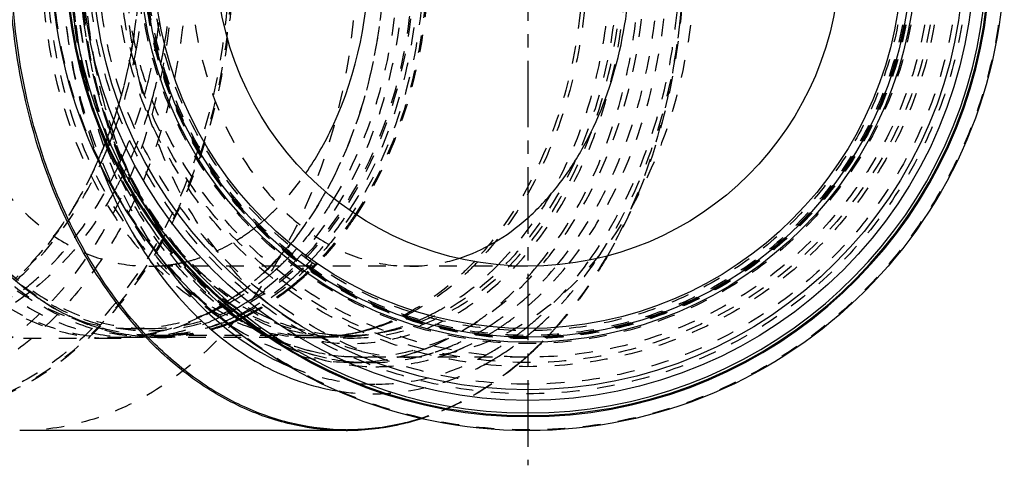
# Model space of a CAD drawing. Header units: millimetres. Extents: x 216 to 771, y 311 to 683.
# Tile 2 of 14: x 405 to 766, y 311 to 474. Entities that reach past the tile are written whole.
import ezdxf

# ---------------------------------------------------------------- set-up
doc = ezdxf.new("R2010")
doc.units = ezdxf.units.MM
doc.header["$LTSCALE"] = 65.185185
doc.linetypes.add('CENTER', pattern=[0.6, 0.375, -0.075, 0.075, -0.075])
doc.linetypes.add('HIDDEN', pattern=[0.2, 0.1, -0.1])
for name, color, linetype in [('FASEN', 7, 'CONTINUOUS'), ('KOERPER', 7, 'CONTINUOUS'), ('KONST.EL_MIT_GEO', 7, 'CONTINUOUS')]:
    doc.layers.add(name, color=color, linetype=linetype)

msp = doc.modelspace()

# ---------------------------------------------------------------- linework, layer by layer
at = {"layer": 'FASEN', "color": 8, "linetype": 'HIDDEN'}
msp.add_circle((591.28, 498.5), 140, dxfattribs=at)
for centre, radius, start, end in [((460.39, 444.55), 87.38, 238.1162, 238.6656), ((459.71, 443.42), 86.06, 238.6624, 240.5024)]:
    msp.add_arc(centre, radius, start, end, dxfattribs=at)
for points, knots in [([(454.1, 638.5), (460.6, 638.5), (473.9, 636.61), (492.78, 628.36), (510.02, 615.12), (530.57, 590.92), (548.4, 551.47), (555.53, 498.5), (548.4, 445.53), (530.57, 406.08), (510.02, 381.88), (492.78, 368.64), (473.9, 360.39), (460.6, 358.5), (454.1, 358.5)], [0, 0, 0, 0, 0.051729, 0.105332, 0.162247, 0.223214, 0.356475, 0.5, 0.643526, 0.776786, 0.837753, 0.894668, 0.948272, 1, 1, 1, 1]), ([(414.24, 370.35), (412.71, 371.3), (406.55, 375.4), (400.89, 380.24), (396.94, 384.19)], [0, 0, 0, 0, 0.243817, 1, 1, 1, 1]), ([(454.1, 358.5), (447.8, 358.5), (434.94, 360.26), (423, 365.31), (417.33, 368.51)], [0, 0, 0, 0, 0.491588, 1, 1, 1, 1])]:
    msp.add_open_spline(points, degree=3, knots=knots, dxfattribs=at)
at = {"layer": 'KOERPER', "color": 8, "linetype": 'HIDDEN'}
for p, q in [((491.99, 398.85), (492.13, 398.96)), ((591.28, 383.9), (451.98, 383.9)), ((591.28, 350.5), (529.76, 350.5))]:
    msp.add_line(p, q, dxfattribs=at)
msp.add_circle((591.28, 498.5), 148, dxfattribs=at)
at = {"layer": 'KOERPER', "color": 7, "linetype": 'Continuous'}
msp.add_circle((591.28, 498.5), 114.6, dxfattribs=at)
at = {"layer": 'KOERPER', "color": 8, "linetype": 'HIDDEN'}
for centre, radius, start, end in [((444.53, 457.83), 75.71, 303.2329, 308.8235), ((442.05, 461.03), 79.75, 308.8921, 309.2745), ((441.13, 462.15), 81.21, 309.2788, 311.0277), ((446.39, 455.03), 72.34, 301.5886, 303.2169), ((451.97, 441.44), 57.54, 270.0069, 276.7059), ((451.89, 442.1), 58.21, 276.7086, 279.8217), ((451.78, 442.77), 58.88, 279.82, 281.6847), ((451.69, 443.16), 59.29, 281.6836, 282.4476), ((547.95, 425.21), 74.71, 256.3097, 269.9829)]:
    msp.add_arc(centre, radius, start, end, dxfattribs=at)
for points, knots in [([(370.94, 498.5), (370.94, 483.74), (374.79, 455.12), (389.38, 422.85), (406.2, 403.04), (420.31, 392.2), (435.77, 385.44), (446.66, 383.9), (451.98, 383.9)], [0, 0, 0, 0, 0.287048, 0.553568, 0.675502, 0.789331, 0.896544, 1, 1, 1, 1]), ([(448.32, 453.13), (447.48, 456.8), (444.53, 471.75), (443.28, 487.04), (443.28, 498.5)], [0, 0, 0, 0, 0.247549, 1, 1, 1, 1]), ([(466.89, 498.5), (466.89, 483.74), (470.74, 455.12), (485.33, 422.85), (502.15, 403.04), (516.27, 392.2), (531.72, 385.44), (542.61, 383.9), (547.93, 383.9)], [0, 0, 0, 0, 0.287048, 0.553568, 0.675502, 0.789331, 0.896544, 1, 1, 1, 1]), ([(652.58, 498.5), (652.58, 479.44), (647.62, 442.48), (628.77, 400.8), (607.04, 375.22), (588.82, 361.22), (568.86, 352.49), (554.8, 350.5), (547.93, 350.5)], [0, 0, 0, 0, 0.287048, 0.553568, 0.675502, 0.789331, 0.896544, 1, 1, 1, 1]), ([(530.27, 352.62), (525.53, 353.77), (516.08, 357.04), (497.91, 367.2), (477.48, 386.58), (458.99, 417.14), (451.15, 440.69), (448.32, 453.13)], [0, 0, 0, 0, 0.107593, 0.219089, 0.457232, 0.718658, 1, 1, 1, 1]), ([(494.43, 400.89), (495.84, 402.11), (501.45, 407.34), (506.37, 413.29), (509.69, 418.06)], [0, 0, 0, 0, 0.242346, 1, 1, 1, 1]), ([(464.47, 385.27), (466.19, 385.65), (473.1, 387.5), (479.68, 390.57), (484.28, 393.4)], [0, 0, 0, 0, 0.244905, 1, 1, 1, 1]), ([(547.93, 383.9), (549.44, 383.9), (555.51, 384.14), (561.54, 385.35), (565.88, 386.75)], [0, 0, 0, 0, 0.248472, 1, 1, 1, 1])]:
    msp.add_open_spline(points, degree=3, knots=knots, dxfattribs=at)
at = {"layer": 'KOERPER', "color": 7, "linetype": 'Continuous'}
for points, knots in [([(509.69, 418.06), (513.49, 423.51), (527.42, 448.11), (533.01, 476.98), (533.01, 498.5)], [0, 0, 0, 0, 0.235913, 1, 1, 1, 1]), ([(565.88, 386.75), (570.4, 388.2), (579.36, 392.28), (591.54, 401.27), (602.44, 412.98), (615.17, 432.18), (626.07, 460.94), (628.96, 485.78), (628.96, 498.5)], [0, 0, 0, 0, 0.104546, 0.214613, 0.331341, 0.455006, 0.719982, 1, 1, 1, 1])]:
    msp.add_open_spline(points, degree=3, knots=knots, dxfattribs=at)
at = {"layer": 'KONST.EL_MIT_GEO', "color": 2, "linetype": 'CENTER'}
msp.add_line((591.28, 498.5), (591.28, 310.77), dxfattribs=at)
at = {"layer": 'KONST.EL_MIT_GEO', "color": 8, "linetype": 'HIDDEN'}
for p, q in [((440.13, 419.24), (440.25, 419.48)), ((441.86, 416.15), (441.71, 415.85)), ((502.15, 389.9), (502.04, 389.78)), ((504.34, 388.16), (504.19, 388.01)), ((509.55, 384), (509.68, 384.13)), ((511.48, 382.89), (511.3, 382.72)), ((511.83, 382.67), (511.66, 382.5)), ((406.53, 375.73), (406.64, 375.81)), ((408.42, 374.43), (408.34, 374.36)), ((446.32, 361), (451.98, 361)), ((525.52, 358.5), (454.1, 358.5)), ((454.61, 359.57), (454.46, 359.53)), ((454.73, 359.59), (454.61, 359.57)), ((526.2, 359.1), (524.53, 358.8)), ((525.42, 358.97), (525.18, 358.92)), ((576.47, 358.57), (576.74, 358.72)), ((586.31, 357.93), (586.58, 358.12)), ((589.38, 360.24), (589.48, 360.31)), ((589.48, 360.31), (589.72, 360.5)), ((590.93, 358.24), (591.03, 358.31)), ((591.03, 358.31), (591.27, 358.51)), ((591.27, 358.51), (591.47, 358.67)), ((598.62, 358.19), (598.43, 357.99)), ((598.63, 358.16), (598.45, 357.97)), ((438.54, 357.3), (360.76, 357.3)), ((438.9, 357.8), (446.32, 357.8)), ((451.98, 358), (455.02, 358)), ((512.08, 357.7), (455.23, 357.7)), ((513.78, 358), (522.34, 358)), ((590.39, 357.8), (590.63, 357.99)), ((503.12, 347.32), (503.37, 347.21)), ((533.21, 348.5), (526.22, 348.5)), ((548.02, 349.97), (548.3, 350.03)), ((591.03, 350.77), (590.74, 350.51))]:
    msp.add_line(p, q, dxfattribs=at)
at = {"layer": 'KONST.EL_MIT_GEO', "color": 7, "linetype": 'Continuous'}
for p, q in [((521.17, 338.12), (521.32, 338.1)), ((524.52, 323.5), (404.6, 323.5))]:
    msp.add_line(p, q, dxfattribs=at)
for radius in [175, 163.86, 160, 142.5, 140.7, 137.5]:
    msp.add_circle((591.28, 498.5), radius, dxfattribs=at)
at = {"layer": 'KONST.EL_MIT_GEO', "color": 8, "linetype": 'HIDDEN'}
for radius in [174.71, 161.46, 157.93, 151.5, 150, 148, 143, 141.2, 141, 140.8, 140.5, 140, 138.27]:
    msp.add_circle((591.28, 498.5), radius, dxfattribs=at)
at = {"layer": 'KONST.EL_MIT_GEO', "color": 7, "linetype": 'Continuous'}
for centre, radius, start, end in [((591.28, 498.5), 169.84, 108.2065, 71.7935), ((591.28, 498.5), 169.46, 108.2136, 71.7864), ((591.28, 498.5), 168.5, 108.2222, 71.7778), ((524.52, 411.17), 87.67, 270, 270.3334), ((525.02, 410.9), 87.1, 269.6776, 270)]:
    msp.add_arc(centre, radius, start, end, dxfattribs=at)
at = {"layer": 'KONST.EL_MIT_GEO', "color": 8, "linetype": 'HIDDEN'}
for centre, radius, start, end in [((248.82, 498.5), 199.97, 351.2685, 8.7323), ((262.64, 498.5), 197.96, 350.429, 9.571), ((255.12, 498.32), 195.43, 349.8094, 0.0521), ((264.2, 497.96), 193.19, 350.7738, 353.0176), ((255.86, 497.54), 192.87, 349.6468, 351.2331), ((266.06, 497.67), 191.32, 350.4053, 350.771), ((261.86, 497.2), 188.6, 348.3593, 349.7841), ((271.56, 496.64), 185.72, 345.5555, 350.2625), ((266.49, 497.6), 190.88, 350.2355, 350.4052), ((270.27, 497.37), 190.26, 348.6055, 350.382), ((272.24, 496.98), 188.25, 348.3002, 348.603), ((276.35, 496.1), 184.04, 343.9745, 348.1746), ((272.68, 496.89), 187.8, 348.1666, 348.3001), ((276.44, 495.41), 180.68, 344.423, 345.5473), ((282.43, 494.42), 177.74, 342.8878, 343.9515), ((279.19, 491.09), 168.63, 338.4378, 340.5858), ((284.75, 490.39), 164.69, 337.4086, 339.5032), ((285.04, 488.78), 162.35, 336.0945, 338.4397), ((290.23, 488.11), 158.75, 335.1314, 337.4102), ((299.59, 486.98), 156.02, 334.363, 336.1396), ((305.31, 485.46), 153.13, 333.0886, 334.7737), ((304.1, 484.81), 151.02, 332.2798, 334.2636), ((309.87, 483.14), 148.02, 331.0778, 332.9616), ((411.84, 467.41), 119.02, 319.6045, 320.8071), ((415.85, 463.95), 113.71, 315.5988, 319.2878), ((428.12, 460.6), 105.15, 312.321, 316.3399), ((413.04, 466.39), 117.44, 319.3592, 319.6024), ((425.56, 463.07), 108.71, 316.442, 316.7088), ((424.37, 464.18), 110.33, 316.7114, 318.012), ((419.79, 460.17), 108.25, 314.4982, 315.5679), ((435.7, 457.34), 104.09, 311.097, 315.1966), ((432.34, 460.77), 108.88, 315.2613, 315.5372), ((431.19, 461.89), 110.48, 315.5397, 316.8529), ((435.64, 460.52), 108.52, 314.5885, 315.9502), ((435.73, 460.51), 108.86, 314.5986, 315.9495), ((431.52, 456.94), 100.15, 311.1351, 312.2889), ((439.04, 457.02), 103.64, 310.0752, 314.2039), ((439.26, 456.88), 103.79, 310.0932, 314.2287), ((436.66, 459.49), 107.08, 314.3249, 314.586), ((436.86, 459.38), 107.26, 314.3424, 314.5959), ((438.21, 454.49), 100.29, 309.9153, 311.0874), ((442.35, 453.17), 98.56, 308.8297, 310.0414), ((442.51, 453.11), 98.82, 308.8407, 310.0602), ((461.74, 445.01), 88.46, 237.5277, 238.0718), ((461.02, 443.85), 87.1, 238.0686, 239.8914), ((433.4, 442.9), 86.21, 299.0246, 301.2222), ((432.48, 444.42), 87.99, 301.218, 302.1562), ((442.54, 441.24), 80.92, 296.4528, 297.4731), ((431.83, 445.46), 89.21, 302.1567, 303.2933), ((441.97, 442.33), 82.15, 297.474, 298.8596), ((434.55, 440.82), 83.83, 296.8582, 299.0241), ((443.29, 439.71), 79.22, 293.9544, 296.4576), ((448.64, 438.92), 81.49, 295.3225, 296.1005), ((448.01, 440.2), 82.92, 296.1044, 298.182), ((451.66, 438.97), 81.55, 294.6867, 296.9783), ((451.79, 438.99), 81.88, 294.7234, 297.1198), ((509.7, 436.78), 79.44, 288.7107, 296.3726), ((511.67, 436.28), 78.58, 287.6781, 295.5743), ((508.44, 439.4), 82.34, 296.347, 296.5688), ((508.28, 439.72), 82.7, 296.569, 297.0444), ((510.49, 438.81), 81.37, 295.5488, 295.7838), ((507.6, 441.03), 84.18, 297.05, 299.3686), ((510.33, 439.14), 81.74, 295.784, 296.2772), ((509.66, 440.49), 83.24, 296.2832, 298.7004), ((519.33, 438.26), 80.76, 293.59, 296.2686), ((449.35, 437.39), 79.8, 292.4161, 295.3293), ((452.86, 436.31), 78.63, 290.7946, 293.9289), ((453.06, 436.19), 78.81, 290.8293, 294.0113), ((452.27, 437.67), 80.11, 293.9219, 294.6817), ((452.43, 437.63), 80.38, 294.0042, 294.718), ((520.05, 436.63), 78.98, 292.7916, 293.0271), ((519.93, 436.91), 79.28, 293.0273, 293.583), ((519.08, 441.35), 94.39, 301.084, 303.3514), ((526.7, 440.32), 93.18, 300.057, 302.5251), ((521.55, 447.1), 110.21, 309.0074, 309.2252), ((438.88, 428.52), 70.72, 270.0148, 277.2975), ((438.78, 429.33), 71.54, 277.2907, 278.7969), ((438.72, 429.72), 71.93, 278.7972, 280.4672), ((438.64, 430.18), 72.39, 280.4674, 282.193), ((438.57, 430.48), 72.7, 282.1921, 282.6219), ((451.97, 428.27), 70.27, 271.7472, 272.4818), ((451.96, 428.46), 70.46, 272.4822, 274.0582), ((455, 428.53), 70.53, 270.0112, 276.4955), ((455.2, 428.62), 70.92, 270.0212, 278.52), ((451.94, 428.83), 70.83, 274.0593, 276.5276), ((512.04, 428.83), 71.13, 270.034, 280.1105), ((513.77, 428.22), 70.22, 270.0025, 273.4149), ((513.74, 428.78), 70.78, 273.4157, 276.4914), ((525.53, 428.72), 70.22, 265.9585, 267.4165), ((513.7, 429.12), 71.12, 276.4896, 276.9296), ((513.68, 429.35), 71.35, 276.9302, 278.4518), ((522.34, 428.17), 70.17, 270.0013, 272.6035), ((525.52, 428.42), 69.92, 267.4161, 269.9987), ((513.62, 429.73), 71.74, 278.452, 280.098), ((511.87, 429.86), 72.17, 280.0973, 280.6278), ((511.83, 430.07), 72.38, 280.8189, 281.4408), ((522.33, 428.39), 70.39, 272.6026, 273.1738), ((511.59, 431.18), 73.53, 281.4549, 286.3345), ((513.41, 430.81), 72.84, 280.1101, 285.1726), ((522.26, 429.26), 71.26, 273.192, 280.6805), ((511.05, 433.06), 75.48, 286.3262, 288.6435), ((512.94, 432.58), 74.67, 285.1662, 287.6093), ((522.03, 430.53), 72.56, 280.6743, 283.592), ((520.15, 439.57), 92.31, 300.396, 300.6051), ((519.95, 439.92), 92.72, 300.6053, 301.0786), ((527.77, 438.49), 91.06, 299.3528, 299.5614), ((527.57, 438.83), 91.46, 299.5616, 300.0507), ((529.11, 439.28), 93.58, 300.5918, 301.1024), ((528.14, 440.87), 95.45, 301.1093, 303.6355), ((524.44, 443.36), 105.48, 306.0912, 306.5112), ((523.51, 444.61), 107.04, 306.5138, 307.979), ((522.3, 446.16), 109.01, 308.203, 308.625), ((521.87, 446.7), 109.7, 308.625, 309.0075), ((520.57, 445.5), 112.1, 308.6844, 308.8819), ((519.68, 446.59), 113.5, 309.2311, 309.923), ((518.62, 447.86), 115.16, 309.9241, 311.0744), ((498.57, 453.55), 138.21, 316.374, 316.68), ((498.22, 453.69), 138.6, 316.4279, 316.7363), ((497, 455.03), 140.37, 316.6831, 318.1675), ((496.5, 455.3), 140.95, 316.7396, 318.2341), ((451.98, 428.07), 70.07, 270.0003, 271.264), ((451.97, 428.19), 70.19, 271.2638, 271.7471), ((455.02, 428.01), 70.01, 269.2333, 269.9999), ((524.16, 431.49), 83.29, 290.4049, 292.7478), ((524.63, 440.16), 105.39, 302.0826, 308.602), ((502.15, 450.08), 133.23, 311.822, 316.2757), ((501.38, 450.64), 134.21, 312.5032, 316.3284), ((525.62, 427.08), 78.64, 283.0232, 285.9603), ((524.98, 429.26), 80.91, 285.9698, 290.4132), ((532.42, 427.77), 79.35, 283.018, 288.2444), ((531.67, 430.1), 81.8, 288.2342, 290.8754), ((534.15, 428.59), 81.74, 287.0913, 289.4633), ((533.56, 430.23), 83.48, 289.4647, 292.0655), ((530.36, 434.1), 94.49, 297.7177, 298.82), ((527.01, 436.46), 101, 301.6226, 302.0562), ((505.16, 446.62), 128.69, 311.8592, 312.4733), ((526.22, 423.43), 74.93, 270.0016, 272.8353), ((526.21, 423.75), 75.25, 272.8345, 274.0414), ((526.19, 423.99), 75.49, 274.0415, 275.3065), ((526.04, 425.21), 76.72, 275.3313, 283.028), ((533.15, 424.42), 75.92, 270.0413, 281.2916), ((532.86, 425.97), 77.49, 281.4921, 283.0011), ((530.93, 433.02), 93.26, 296.6516, 297.7176), ((527.65, 435.41), 99.76, 300.1092, 301.6248), ((508.11, 443.52), 124.37, 310.2134, 310.6961), ((507.06, 444.47), 125.82, 310.3086, 311.2696), ((507.47, 444.27), 125.35, 310.6961, 311.1727), ((506.82, 445), 126.33, 311.1726, 311.5865), ((506.12, 445.54), 127.24, 311.2685, 311.6827), ((506.38, 445.51), 127, 311.5863, 311.7778), ((534.42, 418.47), 81.44, 260.7451, 269.974)]:
    msp.add_arc(centre, radius, start, end, dxfattribs=at)
for points, knots in [([(404.6, 673.5), (412.73, 673.5), (429.35, 671.14), (452.95, 660.82), (474.5, 644.27), (500.19, 614.03), (517.73, 575.2), (526.78, 532.55), (529.13, 498.5), (526.78, 464.45), (517.73, 421.8), (500.19, 382.97), (474.5, 352.73), (452.95, 336.18), (429.35, 325.86), (412.73, 323.5), (404.6, 323.5)], [0, 0, 0, 0, 0.051692, 0.105258, 0.162132, 0.223055, 0.356218, 0.427422, 0.5, 0.572578, 0.643782, 0.776945, 0.837868, 0.894742, 0.948308, 1, 1, 1, 1]), ([(524.52, 673.5), (532.64, 673.5), (549.27, 671.14), (572.87, 660.82), (594.42, 644.27), (620.1, 614.03), (637.64, 575.2), (646.7, 532.55), (649.05, 498.5), (646.7, 464.45), (637.64, 421.8), (620.1, 382.97), (594.42, 352.73), (572.87, 336.18), (549.27, 325.86), (532.64, 323.5), (524.52, 323.5)], [0, 0, 0, 0, 0.051692, 0.105258, 0.162132, 0.223055, 0.356218, 0.427422, 0.5, 0.572578, 0.643782, 0.776945, 0.837868, 0.894742, 0.948308, 1, 1, 1, 1]), ([(350.13, 662.36), (357.74, 662.36), (373.31, 660.16), (395.4, 650.49), (415.58, 635), (439.64, 606.67), (460.5, 560.5), (468.85, 498.5), (460.5, 436.5), (439.64, 390.33), (415.58, 362), (395.4, 346.51), (373.31, 336.84), (357.74, 334.64), (350.13, 334.64)], [0, 0, 0, 0, 0.05173, 0.105334, 0.162249, 0.223216, 0.356476, 0.5, 0.643524, 0.776784, 0.837751, 0.894666, 0.94827, 1, 1, 1, 1]), ([(325.43, 659.47), (318.56, 656.28), (305.16, 648.02), (287.49, 631.35), (272.21, 610.63), (255.29, 577.86), (242.79, 530.81), (242.1, 471.96), (255.4, 416.08), (277.85, 375.97), (301.48, 351.95), (320.73, 338.92), (341.42, 330.86), (362.88, 328.14), (384.35, 330.86), (405.04, 338.92), (424.28, 351.95), (447.91, 375.97), (470.37, 416.08), (483.66, 471.96), (482.97, 530.81), (470.47, 577.86), (453.55, 610.63), (438.27, 631.35), (420.61, 648.02), (407.2, 656.28), (400.34, 659.47)], [0, 0, 0, 0, 0.027162, 0.055995, 0.086662, 0.119091, 0.187892, 0.25906, 0.328279, 0.391867, 0.421059, 0.448528, 0.47464, 0.5, 0.52536, 0.551472, 0.578941, 0.608133, 0.671721, 0.74094, 0.812108, 0.880909, 0.913338, 0.944005, 0.972838, 1, 1, 1, 1]), ([(348.03, 338.5), (355.46, 338.5), (370.66, 340.66), (392.24, 350.09), (411.94, 365.22), (435.43, 392.88), (455.8, 437.97), (463.95, 498.5), (455.8, 559.03), (435.43, 604.12), (411.94, 631.78), (392.24, 646.91), (370.66, 656.34), (355.46, 658.5), (348.03, 658.5)], [0, 0, 0, 0, 0.051729, 0.105334, 0.162249, 0.223216, 0.356476, 0.5, 0.643524, 0.776784, 0.837751, 0.894666, 0.948271, 1, 1, 1, 1]), ([(399.61, 658.55), (406.44, 655.37), (419.77, 647.15), (437.33, 630.58), (452.52, 609.98), (469.34, 577.39), (481.77, 530.62), (482.45, 472.1), (469.23, 416.55), (446.9, 376.66), (423.41, 352.78), (404.27, 339.83), (383.71, 331.82), (369.38, 330), (362.36, 330)], [0, 0, 0, 0, 0.054325, 0.111993, 0.173329, 0.238188, 0.37579, 0.518124, 0.656557, 0.78373, 0.842114, 0.89705, 0.949274, 1, 1, 1, 1]), ([(400.4, 659.84), (407.28, 656.64), (420.72, 648.36), (438.43, 631.65), (453.75, 610.89), (470.7, 578.04), (483.24, 530.9), (483.93, 471.91), (470.61, 415.91), (448.1, 375.7), (424.42, 351.62), (405.13, 338.57), (384.4, 330.49), (369.96, 328.66), (362.88, 328.66)], [0, 0, 0, 0, 0.054323, 0.111986, 0.173319, 0.238175, 0.375776, 0.518113, 0.656552, 0.78373, 0.842117, 0.897055, 0.949279, 1, 1, 1, 1]), ([(526.22, 348.5), (519.26, 348.5), (505.01, 350.52), (484.78, 359.37), (466.31, 373.55), (444.29, 399.48), (425.19, 441.75), (417.55, 498.5), (425.19, 555.25), (444.29, 597.52), (466.31, 623.45), (484.78, 637.63), (505.01, 646.48), (519.26, 648.5), (526.22, 648.5)], [0, 0, 0, 0, 0.05173, 0.105334, 0.162249, 0.223216, 0.356476, 0.5, 0.643524, 0.776784, 0.837751, 0.894666, 0.94827, 1, 1, 1, 1]), ([(533.21, 648.5), (526.24, 648.5), (511.99, 646.48), (491.76, 637.64), (473.29, 623.45), (451.27, 597.52), (432.17, 555.25), (424.53, 498.5), (432.17, 441.75), (451.27, 399.48), (473.29, 373.55), (491.76, 359.36), (511.99, 350.52), (526.24, 348.5), (533.21, 348.5)], [0, 0, 0, 0, 0.051729, 0.105334, 0.162249, 0.223216, 0.356476, 0.5, 0.643524, 0.776784, 0.837751, 0.894666, 0.948271, 1, 1, 1, 1]), ([(348.03, 641), (354.65, 641), (368.19, 639.08), (387.4, 630.68), (404.95, 617.2), (425.87, 592.57), (444.02, 552.41), (451.27, 498.5), (444.02, 444.59), (425.87, 404.43), (404.95, 379.8), (387.4, 366.32), (368.19, 357.92), (354.65, 356), (348.03, 356)], [0, 0, 0, 0, 0.05173, 0.105334, 0.162249, 0.223216, 0.356476, 0.5, 0.643524, 0.776784, 0.837751, 0.894666, 0.94827, 1, 1, 1, 1]), ([(438.54, 357.3), (431.99, 357.3), (418.57, 359.2), (399.53, 367.53), (382.14, 380.88), (361.41, 405.29), (343.43, 445.08), (336.24, 498.5), (343.43, 551.92), (361.41, 591.71), (382.14, 616.12), (399.53, 629.47), (418.57, 637.8), (431.99, 639.7), (438.54, 639.7)], [0, 0, 0, 0, 0.05173, 0.105334, 0.162249, 0.223216, 0.356476, 0.5, 0.643524, 0.776784, 0.837751, 0.894666, 0.94827, 1, 1, 1, 1]), ([(438.9, 639.2), (432.36, 639.2), (418.99, 637.3), (400.02, 629.01), (382.7, 615.7), (362.04, 591.38), (344.12, 551.73), (336.96, 498.5), (344.12, 445.27), (362.04, 405.62), (382.7, 381.3), (400.02, 367.99), (418.99, 359.7), (432.36, 357.8), (438.9, 357.8)], [0, 0, 0, 0, 0.05173, 0.105334, 0.162249, 0.223216, 0.356476, 0.5, 0.643524, 0.776784, 0.837751, 0.894666, 0.94827, 1, 1, 1, 1]), ([(446.32, 639.2), (439.79, 639.2), (426.42, 637.3), (407.45, 629.01), (390.12, 615.7), (369.47, 591.38), (351.55, 551.73), (344.38, 498.5), (351.55, 445.27), (369.47, 405.62), (390.12, 381.3), (407.45, 367.99), (426.42, 359.7), (439.79, 357.8), (446.32, 357.8)], [0, 0, 0, 0, 0.05173, 0.105334, 0.162249, 0.223216, 0.356476, 0.5, 0.643524, 0.776784, 0.837751, 0.894666, 0.94827, 1, 1, 1, 1]), ([(451.98, 639), (445.45, 639), (432.1, 637.11), (413.16, 628.82), (395.86, 615.54), (375.23, 591.25), (357.34, 551.66), (350.18, 498.5), (357.34, 445.34), (375.23, 405.75), (395.86, 381.46), (413.16, 368.18), (432.1, 359.89), (445.45, 358), (451.98, 358)], [0, 0, 0, 0, 0.05173, 0.105334, 0.162249, 0.223216, 0.356476, 0.5, 0.643524, 0.776784, 0.837751, 0.894666, 0.94827, 1, 1, 1, 1]), ([(455.23, 357.7), (448.69, 357.7), (435.31, 359.6), (416.33, 367.9), (398.99, 381.21), (378.32, 405.55), (360.39, 445.23), (353.22, 498.5), (360.39, 551.77), (378.32, 591.45), (398.99, 615.79), (416.33, 629.1), (435.31, 637.4), (448.69, 639.3), (455.23, 639.3)], [0, 0, 0, 0, 0.05173, 0.105334, 0.162249, 0.223216, 0.356476, 0.5, 0.643524, 0.776784, 0.837751, 0.894666, 0.94827, 1, 1, 1, 1]), ([(512.08, 639.3), (505.54, 639.3), (492.16, 637.4), (473.18, 629.1), (455.84, 615.79), (435.17, 591.45), (417.24, 551.77), (410.07, 498.5), (417.24, 445.23), (435.17, 405.55), (455.84, 381.21), (473.18, 367.9), (492.16, 359.6), (505.54, 357.7), (512.08, 357.7)], [0, 0, 0, 0, 0.05173, 0.105334, 0.162249, 0.223216, 0.356476, 0.5, 0.643524, 0.776784, 0.837751, 0.894666, 0.94827, 1, 1, 1, 1]), ([(513.78, 639), (507.25, 639), (493.9, 637.11), (474.96, 628.82), (457.66, 615.54), (437.03, 591.25), (419.14, 551.66), (411.99, 498.5), (419.14, 445.34), (437.03, 405.75), (457.66, 381.46), (474.96, 368.18), (493.9, 359.89), (507.25, 358), (513.78, 358)], [0, 0, 0, 0, 0.05173, 0.105334, 0.162249, 0.223216, 0.356476, 0.5, 0.643524, 0.776784, 0.837751, 0.894666, 0.94827, 1, 1, 1, 1]), ([(526.22, 639.5), (519.68, 639.5), (506.28, 637.6), (487.27, 629.29), (469.9, 615.95), (449.2, 591.58), (431.25, 551.85), (424.07, 498.5), (431.25, 445.15), (449.2, 405.42), (469.9, 381.05), (487.27, 367.71), (506.28, 359.4), (519.68, 357.5), (526.22, 357.5)], [0, 0, 0, 0, 0.051729, 0.105334, 0.162249, 0.223216, 0.356476, 0.5, 0.643524, 0.776784, 0.837751, 0.894666, 0.948271, 1, 1, 1, 1]), ([(525.52, 638.5), (519.05, 638.5), (505.82, 636.62), (487.03, 628.39), (469.84, 615.18), (449.32, 590.99), (431.51, 551.51), (424.38, 498.5), (431.51, 445.49), (449.32, 406.01), (469.84, 381.82), (487.03, 368.61), (505.82, 360.38), (519.05, 358.5), (525.52, 358.5)], [0, 0, 0, 0, 0.051492, 0.104916, 0.161739, 0.222702, 0.356152, 0.5, 0.643847, 0.777298, 0.838261, 0.895084, 0.948508, 1, 1, 1, 1]), ([(438.54, 639.7), (445.1, 639.7), (458.51, 637.8), (477.55, 629.47), (494.94, 616.12), (515.67, 591.71), (533.65, 551.92), (540.84, 498.5), (533.65, 445.08), (515.67, 405.29), (494.94, 380.88), (477.55, 367.53), (458.51, 359.2), (445.1, 357.3), (438.54, 357.3)], [0, 0, 0, 0, 0.05173, 0.105334, 0.162249, 0.223216, 0.356476, 0.5, 0.643524, 0.776784, 0.837751, 0.894666, 0.94827, 1, 1, 1, 1]), ([(446.32, 357.8), (452.85, 357.8), (466.22, 359.7), (485.19, 367.99), (502.52, 381.3), (523.17, 405.62), (541.09, 445.27), (548.26, 498.5), (541.09, 551.73), (523.17, 591.38), (502.52, 615.7), (485.19, 629.01), (466.22, 637.3), (452.85, 639.2), (446.32, 639.2)], [0, 0, 0, 0, 0.05173, 0.105334, 0.162249, 0.223216, 0.356476, 0.5, 0.643524, 0.776784, 0.837751, 0.894666, 0.94827, 1, 1, 1, 1]), ([(451.98, 360.23), (458.4, 360.23), (471.53, 362.09), (490.18, 370.25), (507.2, 383.32), (527.5, 407.22), (545.11, 446.19), (552.15, 498.5), (545.11, 550.81), (527.5, 589.78), (507.2, 613.68), (490.18, 626.75), (471.53, 634.91), (458.4, 636.77), (451.98, 636.77)], [0, 0, 0, 0, 0.05173, 0.105334, 0.162249, 0.223216, 0.356476, 0.5, 0.643524, 0.776784, 0.837751, 0.894666, 0.94827, 1, 1, 1, 1]), ([(525.52, 358.5), (532.02, 358.5), (545.32, 360.39), (564.2, 368.64), (581.44, 381.88), (601.99, 406.08), (619.81, 445.53), (626.95, 498.5), (619.81, 551.47), (601.99, 590.92), (581.44, 615.12), (564.2, 628.36), (545.32, 636.61), (532.02, 638.5), (525.52, 638.5)], [0, 0, 0, 0, 0.05173, 0.105334, 0.162249, 0.223216, 0.356476, 0.5, 0.643524, 0.776784, 0.837751, 0.894666, 0.94827, 1, 1, 1, 1]), ([(526.22, 357.5), (532.77, 357.5), (546.17, 359.4), (565.18, 367.71), (582.54, 381.05), (603.24, 405.42), (621.2, 445.15), (628.38, 498.5), (621.2, 551.85), (603.24, 591.58), (582.54, 615.95), (565.18, 629.29), (546.17, 637.6), (532.77, 639.5), (526.22, 639.5)], [0, 0, 0, 0, 0.051729, 0.105334, 0.162249, 0.223216, 0.356476, 0.5, 0.643524, 0.776784, 0.837751, 0.894666, 0.948271, 1, 1, 1, 1]), ([(446.32, 636), (439.94, 636), (426.87, 634.15), (408.33, 626.04), (391.4, 613.04), (371.21, 589.27), (353.7, 550.52), (346.7, 498.5), (353.7, 446.48), (371.21, 407.73), (391.4, 383.96), (408.33, 370.96), (426.87, 362.85), (439.94, 361), (446.32, 361)], [0, 0, 0, 0, 0.05173, 0.105334, 0.162249, 0.223216, 0.356476, 0.5, 0.643524, 0.776784, 0.837751, 0.894666, 0.94827, 1, 1, 1, 1]), ([(451.98, 636), (445.59, 636), (432.53, 634.15), (413.99, 626.04), (397.06, 613.04), (376.87, 589.27), (359.36, 550.52), (352.36, 498.5), (359.36, 446.48), (376.87, 407.73), (397.06, 383.96), (413.99, 370.96), (432.53, 362.85), (445.59, 361), (451.98, 361)], [0, 0, 0, 0, 0.05173, 0.105334, 0.162249, 0.223216, 0.356476, 0.5, 0.643524, 0.776784, 0.837751, 0.894666, 0.94827, 1, 1, 1, 1]), ([(451.98, 361), (458.36, 361), (471.43, 362.85), (489.97, 370.96), (506.9, 383.96), (527.08, 407.73), (544.59, 446.48), (551.6, 498.5), (544.59, 550.52), (527.08, 589.27), (506.9, 613.04), (489.97, 626.04), (471.43, 634.15), (458.36, 636), (451.98, 636)], [0, 0, 0, 0, 0.05173, 0.105334, 0.162249, 0.223216, 0.356476, 0.5, 0.643524, 0.776784, 0.837751, 0.894666, 0.94827, 1, 1, 1, 1]), ([(571.56, 611.41), (584.83, 597.43), (599.89, 570.36), (609.88, 530.84), (612.53, 498.5), (609.88, 466.16), (599.89, 426.64), (584.83, 399.57), (571.56, 385.59)], [0, 0, 0, 0, 0.236793, 0.366638, 0.5, 0.633362, 0.763207, 1, 1, 1, 1]), ([(572.74, 611.58), (586.11, 597.64), (601.29, 570.54), (611.35, 530.94), (614.03, 498.5), (611.35, 466.06), (601.29, 426.46), (586.11, 399.36), (572.74, 385.42)], [0, 0, 0, 0, 0.236664, 0.366554, 0.5, 0.633446, 0.763336, 1, 1, 1, 1]), ([(580.34, 384.42), (594.01, 398.33), (609.57, 425.64), (619.87, 465.65), (622.62, 498.5), (619.87, 531.35), (609.57, 571.36), (594.01, 598.67), (580.34, 612.58)], [0, 0, 0, 0, 0.236343, 0.366346, 0.5, 0.633654, 0.763657, 1, 1, 1, 1]), ([(594.7, 383.95), (607.2, 398.89), (621.28, 426.46), (630.65, 466.27), (633.12, 498.5), (630.65, 530.73), (621.28, 570.54), (607.2, 598.11), (594.7, 613.05)], [0, 0, 0, 0, 0.238384, 0.367665, 0.5, 0.632335, 0.761616, 1, 1, 1, 1]), ([(602.08, 384.43), (614.45, 399.36), (628.38, 426.83), (637.65, 466.45), (640.09, 498.5), (637.65, 530.55), (628.38, 570.17), (614.45, 597.64), (602.08, 612.57)], [0, 0, 0, 0, 0.238507, 0.367744, 0.5, 0.632256, 0.761493, 1, 1, 1, 1]), ([(606.28, 384.88), (618.34, 399.93), (631.92, 427.32), (640.96, 466.72), (643.34, 498.5), (640.96, 530.28), (631.92, 569.68), (618.34, 597.07), (606.28, 612.12)], [0, 0, 0, 0, 0.238908, 0.368002, 0.5, 0.631998, 0.761092, 1, 1, 1, 1]), ([(613.9, 386.16), (624.97, 401.62), (637.38, 428.8), (645.65, 467.54), (647.81, 498.5), (645.65, 529.46), (637.38, 568.2), (624.97, 595.38), (613.9, 610.84)], [0, 0, 0, 0, 0.240274, 0.368877, 0.5, 0.631123, 0.759726, 1, 1, 1, 1]), ([(527.91, 593.97), (536.74, 580.48), (550.08, 549.22), (556.58, 498.5), (550.08, 447.78), (536.74, 416.52), (527.91, 403.03)], [0, 0, 0, 0, 0.241576, 0.5, 0.758424, 1, 1, 1, 1]), ([(528.26, 594.2), (537.11, 580.69), (550.49, 549.35), (557.01, 498.5), (550.49, 447.65), (537.11, 416.31), (528.26, 402.8)], [0, 0, 0, 0, 0.241569, 0.5, 0.758431, 1, 1, 1, 1]), ([(525.8, 404.48), (534.32, 417.86), (547.18, 448.66), (553.46, 498.5), (547.18, 548.34), (534.32, 579.14), (525.8, 592.52)], [0, 0, 0, 0, 0.241874, 0.5, 0.758126, 1, 1, 1, 1]), ([(519.99, 588.23), (527.86, 575.32), (539.72, 545.89), (545.52, 498.5), (539.72, 451.11), (527.86, 421.68), (519.99, 408.77)], [0, 0, 0, 0, 0.24234, 0.5, 0.75766, 1, 1, 1, 1]), ([(516.97, 585.71), (524.13, 572.9), (534.89, 544.26), (540.18, 498.5), (534.89, 452.74), (524.13, 424.1), (516.97, 411.29)], [0, 0, 0, 0, 0.243201, 0.5, 0.756799, 1, 1, 1, 1]), ([(433.61, 574.4), (429.13, 562.51), (422.42, 537.43), (419.09, 498.5), (422.42, 459.57), (429.13, 434.49), (433.61, 422.6)], [0, 0, 0, 0, 0.246307, 0.5, 0.753693, 1, 1, 1, 1]), ([(430.85, 539.46), (428.54, 528.77), (425.79, 506.85), (427.52, 463.86), (436.78, 432.23), (446.72, 413.74)], [0, 0, 0, 0, 0.254681, 0.511176, 1, 1, 1, 1]), ([(432.55, 540.64), (427.91, 518.05), (426.68, 482.84), (436.1, 438.44), (448.26, 408.34), (464.94, 382.95), (485.34, 363.57), (508.48, 351.33), (525.15, 348.5), (533.21, 348.5)], [0, 0, 0, 0, 0.28418, 0.42416, 0.557591, 0.681866, 0.795887, 0.900718, 1, 1, 1, 1]), ([(423, 498.5), (423, 492.27), (424.13, 467.98), (429.81, 443.81), (436.77, 427.12)], [0, 0, 0, 0, 0.256102, 1, 1, 1, 1]), ([(497.96, 357.27), (492.46, 359.67), (481.69, 365.78), (467.21, 378.08), (454.38, 393.33), (439.59, 417.52), (426.99, 452.84), (423.64, 483.08), (423.64, 498.5)], [0, 0, 0, 0, 0.10726, 0.219567, 0.337665, 0.461666, 0.724521, 1, 1, 1, 1]), ([(423.74, 498.5), (423.74, 488.3), (426.36, 449.64), (439.53, 411.11), (455.87, 387.66)], [0, 0, 0, 0, 0.262985, 1, 1, 1, 1]), ([(425.11, 498.5), (425.11, 480.08), (428.81, 452.61), (441.31, 419.18), (453.81, 397.39), (469.11, 379.38), (486.71, 365.86), (506.01, 357.43), (526.22, 354.55), (546.44, 357.43), (565.73, 365.86), (583.34, 379.38), (598.64, 397.39), (611.13, 419.18), (623.63, 452.61), (627.34, 480.08), (627.34, 498.5)], [0, 0, 0, 0, 0.143395, 0.211975, 0.276985, 0.337897, 0.394761, 0.448319, 0.5, 0.551681, 0.605239, 0.662103, 0.723015, 0.788025, 0.856605, 1, 1, 1, 1]), ([(425.11, 498.5), (425.11, 483.64), (428.19, 454.47), (439.77, 420.25), (453.39, 396.49), (468.64, 376.84), (483.08, 365.11), (493.49, 359.67)], [0, 0, 0, 0, 0.275751, 0.539291, 0.663692, 0.782064, 1, 1, 1, 1]), ([(529.76, 350.5), (536.63, 350.5), (550.69, 352.49), (570.65, 361.22), (588.87, 375.22), (610.6, 400.8), (629.45, 442.48), (634.41, 479.44), (634.41, 498.5)], [0, 0, 0, 0, 0.103456, 0.210669, 0.324498, 0.446432, 0.712952, 1, 1, 1, 1]), ([(648.48, 492.56), (648.25, 483.1), (645.31, 446.85), (634.03, 410.98), (620.53, 387.69)], [0, 0, 0, 0, 0.260178, 1, 1, 1, 1]), ([(648.48, 492.56), (648.25, 483.1), (645.31, 446.86), (634.04, 411), (620.55, 387.72)], [0, 0, 0, 0, 0.260076, 1, 1, 1, 1]), ([(616.8, 386.77), (621.65, 393.92), (639.55, 425.89), (647.48, 462.95), (648.42, 490.82)], [0, 0, 0, 0, 0.236568, 1, 1, 1, 1]), ([(428.64, 486.23), (429.69, 467.89), (436.24, 432.71), (456.03, 393.53), (477.75, 369.78), (495.68, 356.85), (515.13, 348.83), (528.75, 347), (535.42, 347)], [0, 0, 0, 0, 0.287384, 0.552574, 0.674065, 0.787926, 0.895674, 1, 1, 1, 1]), ([(445.59, 462.88), (445.16, 460.48), (443.25, 451.07), (440.62, 441.8), (438.24, 435.04)], [0, 0, 0, 0, 0.253601, 1, 1, 1, 1]), ([(439.01, 432.73), (439.8, 434.84), (442.84, 443.49), (445.19, 452.38), (446.58, 459.14)], [0, 0, 0, 0, 0.246401, 1, 1, 1, 1]), ([(442.27, 423.87), (443.09, 425.71), (446.24, 433.22), (448.84, 440.97), (450.49, 446.89)], [0, 0, 0, 0, 0.246134, 1, 1, 1, 1]), ([(452.3, 442.13), (451.71, 440.22), (449.28, 432.77), (446.34, 425.49), (443.84, 420.19)], [0, 0, 0, 0, 0.253929, 1, 1, 1, 1]), ([(436.77, 427.12), (438.71, 422.47), (446.84, 405.28), (458.41, 389.55), (468.78, 380.17)], [0, 0, 0, 0, 0.26482, 1, 1, 1, 1]), ([(433.46, 422.99), (431.53, 418.64), (423.54, 402.59), (412.47, 387.93), (402.67, 379.13)], [0, 0, 0, 0, 0.265649, 1, 1, 1, 1]), ([(403.2, 378.66), (406.35, 381.41), (418.97, 393.84), (428.59, 409.11), (434.26, 421.35)], [0, 0, 0, 0, 0.236859, 1, 1, 1, 1]), ([(406.64, 375.81), (409.73, 378.27), (422.13, 389.41), (431.87, 403.33), (437.78, 414.57)], [0, 0, 0, 0, 0.237183, 1, 1, 1, 1]), ([(446.72, 413.74), (450.92, 405.95), (460.4, 391.59), (478.27, 374.21), (498.57, 362.6), (513.34, 359.19), (520.58, 358.67)], [0, 0, 0, 0, 0.277043, 0.534028, 0.772942, 1, 1, 1, 1]), ([(439.43, 411.55), (435.37, 404.21), (426.29, 390.66), (414.62, 379.19), (408.42, 374.43)], [0, 0, 0, 0, 0.517695, 1, 1, 1, 1]), ([(516.97, 411.29), (516.01, 409.58), (512.13, 402.94), (507.69, 396.63), (504.08, 392.2)], [0, 0, 0, 0, 0.255849, 1, 1, 1, 1]), ([(519.99, 408.77), (518.97, 407.1), (514.86, 400.66), (510.18, 394.59), (506.38, 390.37)], [0, 0, 0, 0, 0.256245, 1, 1, 1, 1]), ([(511.8, 386.33), (513.08, 387.69), (518.17, 393.4), (522.7, 399.6), (525.8, 404.48)], [0, 0, 0, 0, 0.243996, 1, 1, 1, 1]), ([(527.91, 403.03), (526.83, 401.39), (522.5, 395.08), (517.6, 389.16), (513.64, 385.07)], [0, 0, 0, 0, 0.256334, 1, 1, 1, 1]), ([(528.26, 402.8), (527.18, 401.15), (522.84, 394.84), (517.93, 388.92), (513.97, 384.82)], [0, 0, 0, 0, 0.256325, 1, 1, 1, 1]), ([(620.53, 387.69), (619.13, 385.29), (613.49, 376.07), (606.95, 367.39), (601.59, 361.4)], [0, 0, 0, 0, 0.256878, 1, 1, 1, 1]), ([(620.55, 387.72), (619.16, 385.32), (613.52, 376.09), (606.98, 367.4), (601.63, 361.41)], [0, 0, 0, 0, 0.256764, 1, 1, 1, 1]), ([(395.53, 385.61), (399.51, 381.63), (407.91, 374.46), (421.95, 366.34), (436.75, 361.36), (446.95, 360.23), (451.98, 360.23)], [0, 0, 0, 0, 0.266273, 0.519331, 0.762378, 1, 1, 1, 1]), ([(397.1, 384.35), (398.43, 383), (403.75, 377.88), (409.62, 373.32), (414.25, 370.38)], [0, 0, 0, 0, 0.256738, 1, 1, 1, 1]), ([(571.56, 385.59), (569.84, 383.78), (562.96, 377), (555.12, 371.18), (548.88, 367.67)], [0, 0, 0, 0, 0.258897, 1, 1, 1, 1]), ([(572.74, 385.42), (570.99, 383.59), (563.99, 376.77), (555.99, 370.95), (549.64, 367.47)], [0, 0, 0, 0, 0.259032, 1, 1, 1, 1]), ([(555.07, 365.84), (557.34, 366.96), (566.53, 372.03), (574.77, 378.76), (580.34, 384.42)], [0, 0, 0, 0, 0.24164, 1, 1, 1, 1]), ([(570.97, 362.5), (573.13, 363.92), (581.82, 370.16), (589.51, 377.74), (594.7, 383.95)], [0, 0, 0, 0, 0.241714, 1, 1, 1, 1]), ([(576.8, 361.75), (579.11, 363.23), (588.41, 369.74), (596.59, 377.8), (602.08, 384.43)], [0, 0, 0, 0, 0.24124, 1, 1, 1, 1]), ([(581.01, 361.4), (583.32, 362.94), (592.64, 369.74), (600.81, 378.06), (606.28, 384.88)], [0, 0, 0, 0, 0.241183, 1, 1, 1, 1]), ([(591.24, 361.72), (593.33, 363.43), (601.69, 370.78), (608.99, 379.3), (613.9, 386.16)], [0, 0, 0, 0, 0.241889, 1, 1, 1, 1]), ([(594.28, 361.04), (596.36, 362.86), (604.7, 370.66), (611.95, 379.61), (616.8, 386.77)], [0, 0, 0, 0, 0.241956, 1, 1, 1, 1]), ([(468.78, 380.17), (476.32, 373.34), (489.14, 364.83), (508.06, 358.98), (517.62, 358), (522.34, 358)], [0, 0, 0, 0, 0.516078, 0.760395, 1, 1, 1, 1]), ([(495.66, 382.95), (494.5, 381.81), (489.84, 377.44), (484.77, 373.5), (480.8, 370.89)], [0, 0, 0, 0, 0.255792, 1, 1, 1, 1]), ([(497.41, 381.51), (496.16, 380.43), (491.21, 376.31), (485.82, 372.7), (481.62, 370.38)], [0, 0, 0, 0, 0.255934, 1, 1, 1, 1]), ([(487.17, 367.11), (488.51, 367.83), (493.9, 370.91), (498.96, 374.56), (502.56, 377.57)], [0, 0, 0, 0, 0.244972, 1, 1, 1, 1]), ([(504.15, 376.39), (502.93, 375.4), (498.03, 371.65), (492.75, 368.38), (488.65, 366.3)], [0, 0, 0, 0, 0.255469, 1, 1, 1, 1]), ([(357.93, 357.8), (362.17, 357.8), (370.73, 358.58), (387.71, 363.26), (399.47, 370.14), (406.53, 375.73)], [0, 0, 0, 0, 0.241414, 0.486677, 1, 1, 1, 1]), ([(408.34, 374.36), (401.38, 369.03), (386.27, 360.42), (369.07, 357.3), (360.76, 357.3)], [0, 0, 0, 0, 0.513633, 1, 1, 1, 1]), ([(504.49, 376.14), (503.27, 375.16), (498.41, 371.43), (493.18, 368.19), (489.12, 366.11)], [0, 0, 0, 0, 0.255414, 1, 1, 1, 1]), ([(417.33, 368.5), (422.98, 365.22), (434.89, 360.03), (447.77, 358.09), (454.08, 358.01)], [0, 0, 0, 0, 0.50871, 1, 1, 1, 1]), ([(475.45, 367.32), (470.84, 365.27), (461.28, 362.09), (451.26, 361), (446.32, 361)], [0, 0, 0, 0, 0.505525, 1, 1, 1, 1]), ([(472.43, 366.03), (471, 365.31), (465.31, 362.63), (459.3, 360.64), (454.73, 359.59)], [0, 0, 0, 0, 0.254327, 1, 1, 1, 1]), ([(459.99, 358.46), (461.67, 358.65), (468.43, 359.67), (475.03, 361.66), (479.79, 363.62)], [0, 0, 0, 0, 0.247365, 1, 1, 1, 1]), ([(480.77, 362.8), (479.33, 362.25), (473.55, 360.26), (467.52, 358.97), (462.98, 358.45)], [0, 0, 0, 0, 0.253192, 1, 1, 1, 1]), ([(481.08, 362.53), (479.83, 362.05), (474.82, 360.3), (469.63, 359.07), (465.71, 358.48)], [0, 0, 0, 0, 0.252863, 1, 1, 1, 1]), ([(539.08, 360.01), (540.06, 360.24), (543.99, 361.28), (547.83, 362.64), (550.64, 363.82)], [0, 0, 0, 0, 0.247865, 1, 1, 1, 1]), ([(493.49, 359.67), (499.14, 356.72), (510.96, 352.1), (523.57, 350.5), (529.76, 350.5)], [0, 0, 0, 0, 0.507345, 1, 1, 1, 1]), ([(556.37, 354.68), (557.26, 355.06), (560.84, 356.64), (564.32, 358.46), (566.86, 359.95)], [0, 0, 0, 0, 0.247326, 1, 1, 1, 1]), ([(560.82, 353.67), (561.8, 354.05), (565.76, 355.64), (569.6, 357.54), (572.4, 359.12)], [0, 0, 0, 0, 0.247207, 1, 1, 1, 1]), ([(564.92, 352.86), (565.91, 353.26), (569.86, 354.95), (573.68, 356.93), (576.47, 358.57)], [0, 0, 0, 0, 0.247134, 1, 1, 1, 1]), ([(529.76, 350.5), (524.36, 350.5), (513.44, 351.67), (503, 355.07), (497.96, 357.27)], [0, 0, 0, 0, 0.495462, 1, 1, 1, 1]), ([(575.91, 351.32), (576.8, 351.81), (580.37, 353.85), (583.81, 356.11), (586.31, 357.93)], [0, 0, 0, 0, 0.247035, 1, 1, 1, 1]), ([(503.37, 347.21), (508.47, 345.05), (518.99, 341.71), (529.99, 340.57), (535.42, 340.57)], [0, 0, 0, 0, 0.505069, 1, 1, 1, 1]), ([(534.38, 337.04), (541.81, 337.04), (557, 339.17), (571.04, 345.25), (577.7, 349.11)], [0, 0, 0, 0, 0.491247, 1, 1, 1, 1]), ([(535.42, 347), (537.33, 347), (545.01, 347.29), (552.65, 348.76), (558.17, 350.46)], [0, 0, 0, 0, 0.248495, 1, 1, 1, 1]), ([(535.42, 340.57), (541.78, 340.57), (554.72, 342.15), (566.92, 346.73), (572.76, 349.66)], [0, 0, 0, 0, 0.493163, 1, 1, 1, 1]), ([(588.41, 348.55), (582.91, 343.9), (571.37, 335.74), (558.41, 330.03), (551.87, 327.97)], [0, 0, 0, 0, 0.511996, 1, 1, 1, 1]), ([(588.45, 348.52), (582.99, 343.89), (571.52, 335.74), (558.65, 329.99), (552.14, 327.89)], [0, 0, 0, 0, 0.511668, 1, 1, 1, 1])]:
    msp.add_open_spline(points, degree=3, knots=knots, dxfattribs=at)
at = {"layer": 'KONST.EL_MIT_GEO', "color": 7, "linetype": 'Continuous'}
for points, knots in [([(452.86, 355.82), (435.65, 373.12), (416.05, 407.26), (403.07, 457.34), (399.61, 498.5), (403.07, 539.66), (416.05, 589.74), (435.65, 623.88), (452.86, 641.18)], [0, 0, 0, 0, 0.236188, 0.366245, 0.5, 0.633755, 0.763812, 1, 1, 1, 1]), ([(453.29, 356.25), (436.16, 373.53), (416.67, 407.58), (403.76, 457.49), (400.32, 498.5), (403.76, 539.51), (416.67, 589.42), (436.16, 623.47), (453.29, 640.75)], [0, 0, 0, 0, 0.236239, 0.366278, 0.5, 0.633722, 0.763761, 1, 1, 1, 1]), ([(433.61, 422.6), (437.79, 411.51), (447.83, 390.82), (468.43, 364.77), (493.1, 346.23), (511.88, 339.65), (521.17, 338.12)], [0, 0, 0, 0, 0.279959, 0.539262, 0.777599, 1, 1, 1, 1]), ([(455.87, 387.66), (462.1, 378.71), (476.03, 362.79), (493.92, 351.25), (503.12, 347.32)], [0, 0, 0, 0, 0.521487, 1, 1, 1, 1]), ([(524.52, 323.5), (518.13, 323.5), (505.18, 324.93), (486.38, 331.28), (468.57, 341.62), (457.91, 350.75), (452.86, 355.82)], [0, 0, 0, 0, 0.237559, 0.480563, 0.733645, 1, 1, 1, 1]), ([(524.53, 323.79), (518.17, 323.83), (505.29, 325.32), (486.6, 331.72), (468.9, 342.08), (458.31, 351.2), (453.29, 356.25)], [0, 0, 0, 0, 0.23748, 0.480492, 0.733617, 1, 1, 1, 1]), ([(551.87, 327.97), (549.68, 327.28), (540.92, 324.87), (531.8, 323.79), (525.02, 323.79)], [0, 0, 0, 0, 0.252909, 1, 1, 1, 1]), ([(552.14, 327.89), (549.94, 327.18), (541.1, 324.69), (531.88, 323.54), (525.03, 323.5)], [0, 0, 0, 0, 0.252942, 1, 1, 1, 1])]:
    msp.add_open_spline(points, degree=3, knots=knots, dxfattribs=at)

doc.saveas('drawing.dxf')
